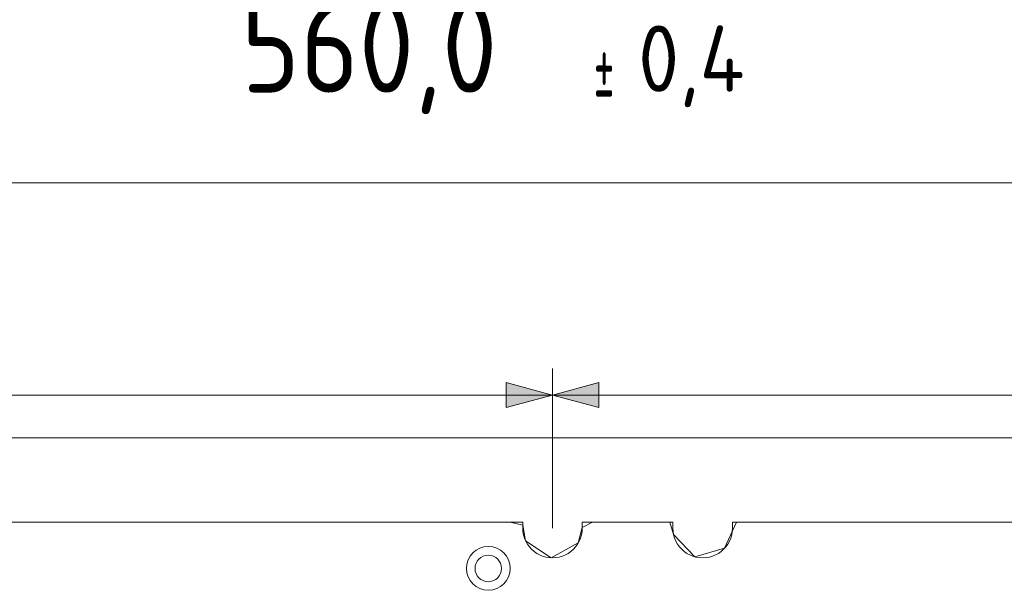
# Model space of a CAD drawing. Header units: inches. Extents: x -36 to 647, y 177 to 609.
# Tile 123 of 256: x 228 to 303, y 566 to 609. Entities that reach past the tile are written whole.
import ezdxf

# ---------------------------------------------------------------- set-up
doc = ezdxf.new("R2010")
doc.units = ezdxf.units.IN
doc.header["$MEASUREMENT"] = 0
doc.layers.add('1', color=7, linetype='Continuous')

# ---------------------------------------------------------------- blocks, each defined once
blk = doc.blocks.new('block 3')
at = {"layer": '1', "color": 8, "lineweight": 18, "true_color": 0x808080}
blk.add_lwpolyline([(552.022, 577.162), (-20.677, 577.162)], dxfattribs=at)
blk = doc.blocks.new('block 818')
at = {"layer": '1', "color": 155, "lineweight": 18, "true_color": 0x4c7299}
blk.add_lwpolyline([(270.841, 570.812), (277.68, 570.812)], dxfattribs=at)
blk = doc.blocks.new('block 819')
at = {"layer": '1', "color": 155, "lineweight": 18, "true_color": 0x4c7299}
blk.add_lwpolyline([(146.115, 570.812), (266.341, 570.812)], dxfattribs=at)
blk = doc.blocks.new('block 826')
at = {"layer": '1', "color": 155, "lineweight": 18, "true_color": 0x4c7299}
blk.add_lwpolyline([(282.18, 570.812), (391.067, 570.812)], dxfattribs=at)
blk = doc.blocks.new('block 1717')
at = {"layer": '1', "color": 18, "lineweight": 13, "true_color": 0x4c0000}
blk.add_lwpolyline([(146.115, 570.812), (266.341, 570.812)], dxfattribs=at)
blk = doc.blocks.new('block 1722')
at = {"layer": '1', "color": 18, "lineweight": 13, "true_color": 0x4c0000}
blk.add_lwpolyline([(146.115, 570.812), (266.341, 570.812)], dxfattribs=at)
blk = doc.blocks.new('block 1993')
at = {"layer": '1', "color": 18, "lineweight": 13, "true_color": 0x4c0000}
blk.add_lwpolyline([(282.18, 570.812), (391.067, 570.812)], dxfattribs=at)
blk = doc.blocks.new('block 1994')
at = {"layer": '1', "color": 18, "lineweight": 13, "true_color": 0x4c0000}
blk.add_lwpolyline([(270.841, 570.812), (277.68, 570.812)], dxfattribs=at)
blk = doc.blocks.new('block 1995')
at = {"layer": '1', "color": 18, "lineweight": 13, "true_color": 0x4c0000}
blk.add_lwpolyline([(270.841, 570.812), (277.68, 570.812)], dxfattribs=at)
blk = doc.blocks.new('block 1996')
at = {"layer": '1', "color": 18, "lineweight": 13, "true_color": 0x4c0000}
blk.add_lwpolyline([(282.18, 570.812), (391.067, 570.812)], dxfattribs=at)
blk = doc.blocks.new('block 6266')
at = {"layer": '1', "color": 18, "lineweight": 13, "true_color": 0x4c0000}
blk.add_open_spline([(262.095, 567.313), (262.095, 568.224), (262.834, 568.963), (263.745, 568.963), (264.656, 568.963), (265.395, 568.224), (265.395, 567.313), (265.395, 566.401), (264.656, 565.663), (263.745, 565.663), (262.834, 565.663), (262.095, 566.401), (262.095, 567.313)], degree=3, knots=[0, 0, 0, 0, 1, 1, 1, 2, 2, 2, 3, 3, 3, 4, 4, 4, 4], dxfattribs=at)
blk = doc.blocks.new('block 6267')
at = {"layer": '1', "color": 18, "lineweight": 13, "true_color": 0x4c0000}
blk.add_open_spline([(262.095, 567.313), (262.095, 568.224), (262.834, 568.963), (263.745, 568.963), (264.656, 568.963), (265.395, 568.224), (265.395, 567.313), (265.395, 566.401), (264.656, 565.663), (263.745, 565.663), (262.834, 565.663), (262.095, 566.401), (262.095, 567.313)], degree=3, knots=[0, 0, 0, 0, 1, 1, 1, 2, 2, 2, 3, 3, 3, 4, 4, 4, 4], dxfattribs=at)
blk = doc.blocks.new('block 6271')
at = {"layer": '1', "color": 18, "lineweight": 13, "true_color": 0x4c0000}
blk.add_open_spline([(262.745, 567.313), (262.745, 567.865), (263.193, 568.313), (263.745, 568.313), (264.297, 568.313), (264.745, 567.865), (264.745, 567.313), (264.745, 566.76), (264.297, 566.313), (263.745, 566.313), (263.193, 566.313), (262.745, 566.76), (262.745, 567.313)], degree=3, knots=[0, 0, 0, 0, 1, 1, 1, 2, 2, 2, 3, 3, 3, 4, 4, 4, 4], dxfattribs=at)
blk = doc.blocks.new('block 6705')
at = {"layer": '1', "color": 155, "lineweight": 18, "true_color": 0x4c7299}
blk.add_lwpolyline([(266.341, 570.812), (266.341, 570.334), (266.357, 570.092), (266.4, 569.847), (266.472, 569.605), (266.571, 569.37), (266.697, 569.147), (266.847, 568.94), (267.017, 568.753), (267.205, 568.589), (267.405, 568.449), (267.616, 568.333), (267.844, 568.239), (268.085, 568.169), (268.335, 568.126), (268.591, 568.111), (268.846, 568.126), (269.097, 568.169), (269.338, 568.239), (269.566, 568.333), (269.777, 568.449), (269.977, 568.589), (270.165, 568.753), (270.335, 568.94), (270.485, 569.147), (270.611, 569.37), (270.71, 569.605), (270.781, 569.847), (270.825, 570.092), (270.841, 570.334), (270.841, 570.812)], dxfattribs=at)
blk = doc.blocks.new('block 6708')
at = {"layer": '1', "color": 18, "lineweight": 13, "true_color": 0x4c0000}
blk.add_lwpolyline([(266.341, 570.812), (266.341, 570.334), (266.357, 570.092), (266.4, 569.847), (266.472, 569.605), (266.571, 569.37), (266.697, 569.147), (266.847, 568.94), (267.017, 568.753), (267.205, 568.589), (267.405, 568.449), (267.616, 568.333), (267.844, 568.239), (268.085, 568.169), (268.335, 568.126), (268.591, 568.111), (268.846, 568.126), (269.097, 568.169), (269.338, 568.239), (269.566, 568.333), (269.777, 568.449), (269.977, 568.589), (270.165, 568.753), (270.335, 568.94), (270.485, 569.147), (270.611, 569.37), (270.71, 569.605), (270.781, 569.847), (270.825, 570.092), (270.841, 570.334), (270.841, 570.812)], dxfattribs=at)
blk = doc.blocks.new('block 6714')
at = {"layer": '1', "color": 155, "lineweight": 18, "true_color": 0x4c7299}
blk.add_lwpolyline([(277.68, 570.812), (277.68, 570.334), (277.696, 570.092), (277.739, 569.847), (277.811, 569.605), (277.91, 569.37), (278.036, 569.147), (278.185, 568.94), (278.356, 568.753), (278.544, 568.589), (278.744, 568.449), (278.955, 568.333), (279.183, 568.239), (279.424, 568.169), (279.674, 568.126), (279.93, 568.111), (280.185, 568.126), (280.436, 568.169), (280.677, 568.239), (280.904, 568.333), (281.116, 568.449), (281.316, 568.589), (281.503, 568.753), (281.674, 568.94), (281.824, 569.147), (281.95, 569.37), (282.049, 569.605), (282.12, 569.847), (282.163, 570.092), (282.18, 570.334), (282.18, 570.812)], dxfattribs=at)
blk = doc.blocks.new('block 6740')
at = {"layer": '1', "color": 18, "lineweight": 13, "true_color": 0x4c0000}
blk.add_lwpolyline([(183.583, 570.812), (258.392, 570.812), (263.068, 570.812), (265.406, 570.812), (266.341, 570.579), (266.556, 569.401), (268.499, 568.113), (270.54, 569.238), (270.841, 570.407), (271.604, 570.812), (273.942, 570.812), (276.28, 570.812), (277.449, 570.812), (277.735, 569.866), (279.35, 568.187), (281.586, 568.839), (282.478, 570.812), (284.816, 570.812), (289.492, 570.812), (326.896, 570.812)], dxfattribs=at)
blk = doc.blocks.new('block 7124')
at = {"layer": '1', "color": 18, "lineweight": 13, "true_color": 0x4c0000}
blk.add_lwpolyline([(183.583, 570.812), (258.392, 570.812), (263.068, 570.812), (265.406, 570.812), (266.341, 570.579), (266.556, 569.401), (268.499, 568.113), (270.54, 569.238), (270.841, 570.407), (271.604, 570.812), (273.942, 570.812), (276.28, 570.812), (277.449, 570.812), (277.735, 569.866), (279.35, 568.187), (281.586, 568.839), (282.478, 570.812), (284.816, 570.812), (289.492, 570.812), (326.896, 570.812)], dxfattribs=at)
blk = doc.blocks.new('block 7404')
at = {"layer": '1', "color": 18, "lineweight": 13, "true_color": 0x4c0000}
blk.add_lwpolyline([(277.68, 570.812), (277.68, 570.334), (277.696, 570.092), (277.739, 569.847), (277.811, 569.605), (277.91, 569.37), (278.036, 569.147), (278.185, 568.94), (278.356, 568.753), (278.544, 568.589), (278.744, 568.449), (278.955, 568.333), (279.183, 568.239), (279.424, 568.169), (279.674, 568.126), (279.93, 568.111), (280.185, 568.126), (280.436, 568.169), (280.677, 568.239), (280.904, 568.333), (281.116, 568.449), (281.316, 568.589), (281.503, 568.753), (281.674, 568.94), (281.824, 569.147), (281.95, 569.37), (282.049, 569.605), (282.12, 569.847), (282.163, 570.092), (282.18, 570.334), (282.18, 570.812)], dxfattribs=at)
blk = doc.blocks.new('block 7405')
at = {"layer": '1', "color": 18, "lineweight": 13, "true_color": 0x4c0000}
blk.add_lwpolyline([(277.68, 570.812), (277.68, 570.334), (277.696, 570.092), (277.739, 569.847), (277.811, 569.605), (277.91, 569.37), (278.036, 569.147), (278.185, 568.94), (278.356, 568.753), (278.544, 568.589), (278.744, 568.449), (278.955, 568.333), (279.183, 568.239), (279.424, 568.169), (279.674, 568.126), (279.93, 568.111), (280.185, 568.126), (280.436, 568.169), (280.677, 568.239), (280.904, 568.333), (281.116, 568.449), (281.316, 568.589), (281.503, 568.753), (281.674, 568.94), (281.824, 569.147), (281.95, 569.37), (282.049, 569.605), (282.12, 569.847), (282.163, 570.092), (282.18, 570.334), (282.18, 570.812)], dxfattribs=at)
blk = doc.blocks.new('block 7407')
at = {"layer": '1', "color": 18, "lineweight": 13, "true_color": 0x4c0000}
blk.add_lwpolyline([(266.341, 570.812), (266.341, 570.334), (266.357, 570.092), (266.4, 569.847), (266.472, 569.605), (266.571, 569.37), (266.697, 569.147), (266.847, 568.94), (267.017, 568.753), (267.205, 568.589), (267.405, 568.449), (267.616, 568.333), (267.844, 568.239), (268.085, 568.169), (268.335, 568.126), (268.591, 568.111), (268.846, 568.126), (269.097, 568.169), (269.338, 568.239), (269.566, 568.333), (269.777, 568.449), (269.977, 568.589), (270.165, 568.753), (270.335, 568.94), (270.485, 569.147), (270.611, 569.37), (270.71, 569.605), (270.781, 569.847), (270.825, 570.092), (270.841, 570.334), (270.841, 570.812)], dxfattribs=at)
blk = doc.blocks.new('block 9969')
at = {"layer": '1', "color": 35, "lineweight": 13, "true_color": 0x99724c}
blk.add_lwpolyline([(268.591, 570.361), (268.591, 582.39)], dxfattribs=at)
blk = doc.blocks.new('block 9971')
at = {"layer": '1', "color": 35, "lineweight": 13, "true_color": 0x99724c}
blk.add_lwpolyline([(268.591, 580.39), (393.317, 580.39)], dxfattribs=at)
blk = doc.blocks.new('block 9972')
at = {"layer": '1', "lineweight": 0}
blk.add_lwpolyline([(272.091, 581.328), (272.091, 579.452), (268.591, 580.39), (272.091, 581.328)], dxfattribs=at)
blk = doc.blocks.new('block 9973')
at = {"layer": '1', "true_color": 0x99724c}
h = blk.add_hatch(color=35, dxfattribs=at)
h.dxf.hatch_style = 2
h.paths.add_polyline_path([(272.091, 581.328), (272.091, 579.452), (268.591, 580.39)])
at = {"layer": '1', "lineweight": 0}
blk.add_lwpolyline([(272.091, 581.328), (272.091, 579.452), (268.591, 580.39), (272.091, 581.328), (272.091, 581.328)], dxfattribs=at)
blk = doc.blocks.new('block 9976')
at = {"layer": '1', "color": 35, "true_color": 0x99724c, "insert": (245.086, 601.579), "char_height": 7, "attachment_point": 7}
blk.add_mtext('\\fDINPro|b0|i0|c0|p34;\\W0.9158;560,0', dxfattribs=at)
blk = doc.blocks.new('block 9977')
at = {"layer": '1', "color": 35, "true_color": 0x99724c, "insert": (271.717, 602.102), "char_height": 5, "attachment_point": 7}
blk.add_mtext('\\fDINPro|b0|i0|c0|p34;\\W0.4742;±', dxfattribs=at)
blk = doc.blocks.new('block 9978')
at = {"layer": '1', "color": 35, "true_color": 0x99724c, "insert": (275.058, 602.102), "char_height": 5, "attachment_point": 7}
blk.add_mtext('\\fDINPro|b0|i0|c0|p34;\\W0.9483;0,4', dxfattribs=at)
blk = doc.blocks.new('block 9981')
at = {"layer": '1', "color": 35, "lineweight": 13, "true_color": 0x99724c}
blk.add_lwpolyline([(-14.327, 596.408), (545.672, 596.408)], dxfattribs=at)
blk = doc.blocks.new('block 10004')
at = {"layer": '1', "color": 35, "lineweight": 13, "true_color": 0x99724c}
blk.add_lwpolyline([(268.591, 570.361), (268.591, 582.39)], dxfattribs=at)
blk = doc.blocks.new('block 10005')
at = {"layer": '1', "color": 35, "lineweight": 13, "true_color": 0x99724c}
blk.add_lwpolyline([(143.865, 580.39), (268.591, 580.39)], dxfattribs=at)
blk = doc.blocks.new('block 10008')
at = {"layer": '1', "lineweight": 0}
blk.add_lwpolyline([(265.091, 579.452), (265.091, 581.328), (268.591, 580.39), (265.091, 579.452)], dxfattribs=at)
blk = doc.blocks.new('block 10009')
at = {"layer": '1', "true_color": 0x99724c}
h = blk.add_hatch(color=35, dxfattribs=at)
h.dxf.hatch_style = 2
h.paths.add_polyline_path([(265.091, 579.452), (265.091, 581.328), (268.591, 580.39)])
at = {"layer": '1', "lineweight": 0}
blk.add_lwpolyline([(265.091, 579.452), (265.091, 581.328), (268.591, 580.39), (265.091, 579.452), (265.091, 579.452)], dxfattribs=at)

msp = doc.modelspace()

# ---------------------------------------------------------------- block references
at = {"layer": '1'}
for name in ['block 9976', 'block 9977', 'block 9978', 'block 9981', 'block 9969', 'block 10004', 'block 10008', 'block 10009', 'block 9972', 'block 9973', 'block 10005', 'block 9971', 'block 3', 'block 6740', 'block 7124', 'block 819', 'block 1717', 'block 1722', 'block 6705', 'block 6708', 'block 7407', 'block 818', 'block 1994', 'block 1995', 'block 6714', 'block 7404', 'block 7405', 'block 826', 'block 1993', 'block 1996', 'block 6266', 'block 6267', 'block 6271']:
    msp.add_blockref(name, (0, 0), dxfattribs=at)

doc.saveas('drawing.dxf')
